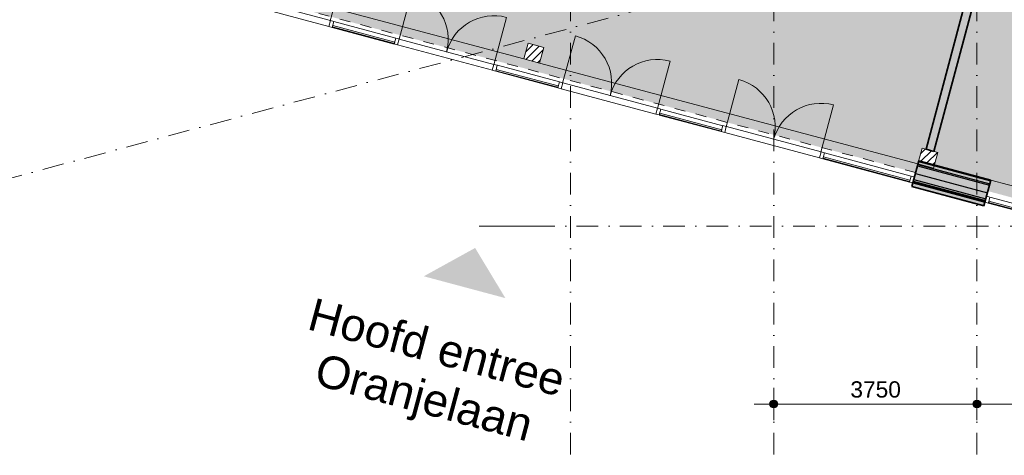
# Model space of a CAD drawing. Header units: millimetres. Extents: x 1557 to 319405, y -11609 to 73584.
# Tile 64 of 103: x 255428 to 273600, y -445 to 7598. Entities that reach past the tile are written whole.
import ezdxf

# ---------------------------------------------------------------- set-up
doc = ezdxf.new("R2010")
doc.units = ezdxf.units.MM
doc.linetypes.add('Hidden_2_', pattern=[400, 200, -200])
doc.linetypes.add('RR_Level', pattern=[800, 400, -200, 0, -200])
for name, color, linetype, lineweight in [('A-____-____-DIMS', 211, 'Continuous', 9), ('A-____-____-DIMS-200', 211, 'Continuous', 9), ('A-AREA-____-OTLN', 32, 'Hidden_2_', 13), ('A-AREA-____-PATT', 32, 'Continuous', 9), ('A-DETL-GENF-OTLN', 92, 'Continuous', 13), ('A-DOOR-____-MCUT', 31, 'Continuous', 13), ('A-DOOR-____-OTLN', 31, 'Continuous', 18), ('A-FLOR-____-OTLN', 192, 'Continuous', 18), ('A-GLAZ-CURT-MCUT', 52, 'Continuous', 13), ('A-GLAZ-CURT-OTLN', 52, 'Continuous', 13), ('A-GLAZ-CWMG-MCUT', 51, 'Continuous', 13), ('A-GLAZ-CWMG-OTLN', 51, 'Continuous', 13), ('A-WALL-____-MCUT', 113, 'Continuous', 35), ('A-WALL-____-OTLN', 113, 'Continuous', 18), ('A-WALL-____-PATT', 111, 'Continuous', 35), ('G-____-____-TEXT', 231, 'Continuous', 9), ('S-COLS-____-MCUT', 52, 'Continuous', 25), ('S-COLS-____-OTLN', 52, 'Continuous', 18), ('S-GRID-____-OTLN', 1, 'Continuous', 9)]:
    doc.layers.add(name, color=color, linetype=linetype, lineweight=lineweight)
doc.styles.add('Arial_2', font='arial.ttf', dxfattribs={"height": 300})
doc.styles.add('Arial_3', font='arial.ttf', dxfattribs={"height": 600})
doc.dimstyles.new('1_5mm_interne_maten_en_details', dxfattribs={"dimscale": 304.8, "dimtxt": 1.004192, "dimasz": 1.83727, "dimexe": 0.984252, "dimexo": 0.0625, "dimgap": 0.098425, "dimtad": 1, "dimdec": 0, "dimlfac": 304.8, "dimzin": 0, "dimdsep": 46, "dimtxsty": 'Arial_2', "dimblk1": 'DOTSMALL', "dimblk2": 'DOTSMALL', "dimsah": 1, "dimcen": 0.09, "dimdle": 1.181102, "dimazin": 0, "dimtfac": 1, "dimtdec": 4, "dimtix": 1, "dimtmove": 0, "dimatfit": 3, "dimfxl": 0.003229, "dimfxlon": 1, "dimtvp": 1, "dimtfill": 1, "dimtolj": 1, "dimtzin": 0, "dimlwd": 13, "dimlwe": 13, "dimarcsym": 2})

# ---------------------------------------------------------------- blocks, each defined once
blk = doc.blocks.new('System Panel - HR__-726657-plot_V0 Copy 1')
at = {"layer": 'A-GLAZ-CURT-MCUT', "color": 170, "lineweight": 9}
for p, q in [((873, 47), (-873, 47)), ((-873, 47), (-873, 22)), ((-873, 22), (873, 22)), ((873, 22), (873, 47))]:
    blk.add_line(p, q, dxfattribs=at)
blk = doc.blocks.new('Rectangular Mullion - 65 x 114mm-726655-plot_V0 Copy 1')
at = {"layer": 'A-GLAZ-CWMG-OTLN', "color": 170, "lineweight": 9}
for p, q in [((106210, 4211), (107896, 3759)), ((106240, 4321), (107925, 3869))]:
    blk.add_line(p, q, dxfattribs=at)
blk = doc.blocks.new('Rectangular Mullion - 65 x 114mm-715993-plot_V0 Copy 1')
at = {"layer": 'A-GLAZ-CWMG-MCUT', "color": 170, "lineweight": 9}
for p, q in [((-65, 57), (0, 57)), ((-65, -57), (-65, 57)), ((0, 57), (0, -57)), ((0, -57), (-65, -57))]:
    blk.add_line(p, q, dxfattribs=at)
blk = doc.blocks.new('System Panel - HR__-730158-plot_V0 Copy 1')
at = {"layer": 'A-GLAZ-CURT-MCUT', "color": 170, "lineweight": 9}
for p, q in [((827, 47), (-827, 47)), ((-827, 47), (-827, 22)), ((-827, 22), (827, 22)), ((827, 22), (827, 47))]:
    blk.add_line(p, q, dxfattribs=at)
blk = doc.blocks.new('Rectangular Mullion - 65 x 114mm-730155-plot_V0 Copy 1')
at = {"layer": 'A-GLAZ-CWMG-OTLN', "color": 170, "lineweight": 9}
for p, q in [((103186, 5139), (104783, 4711)), ((103156, 5029), (104754, 4601))]:
    blk.add_line(p, q, dxfattribs=at)
blk = doc.blocks.new('Doors_Dbl_Glass_No_Frame_2 - Glass_Door-704231-plot_V0 Copy 1')
at = {"layer": 'A-DOOR-____-MCUT', "color": 170, "lineweight": 9}
for p, q in [((-905, -50), (-905, -955)), ((905, -50), (905, -955))]:
    blk.add_line(p, q, dxfattribs=at)
at = {"layer": 'A-DOOR-____-OTLN', "color": 170, "lineweight": 9}
for centre, start, end in [((-905, -50), 270, 360), ((905, -50), 180, 270)]:
    blk.add_arc(centre, 905, start, end, dxfattribs=at)
blk = doc.blocks.new('System Panel - HR__-717636-plot_V0 Copy 1')
at = {"layer": 'A-GLAZ-CURT-MCUT', "color": 170, "lineweight": 9}
for p, q in [((593, 47), (-593, 47)), ((-593, 47), (-593, 22)), ((-593, 22), (593, 22)), ((593, 22), (593, 47))]:
    blk.add_line(p, q, dxfattribs=at)
blk = doc.blocks.new('System Panel - HR__-717637-plot_V0 Copy 1')
at = {"layer": 'A-GLAZ-CURT-MCUT', "color": 170, "lineweight": 9}
for p, q in [((592.5, 47.5), (-592.5, 47.5)), ((-592.5, 47.5), (-592.5, 22.5)), ((-592.5, 22.5), (592.5, 22.5)), ((592.5, 22.5), (592.5, 47.5))]:
    blk.add_line(p, q, dxfattribs=at)
blk = doc.blocks.new('Rectangular Mullion - 65 x 114mm-463994-plot_V0 Copy 1')
at = {"layer": 'A-GLAZ-CWMG-OTLN', "color": 170, "lineweight": 9}
for p, q in [((67327, 2357), (67803, 4103)), ((67437, 2327), (67913, 4073))]:
    blk.add_line(p, q, dxfattribs=at)
blk = doc.blocks.new('Rectangular Mullion - 65 x 114mm-704535-plot_V0 Copy 1')
at = {"layer": 'A-GLAZ-CWMG-OTLN', "color": 170, "lineweight": 9}
for p, q in [((100138, 5838), (101282, 5531)), ((100167, 5948), (101312, 5641))]:
    blk.add_line(p, q, dxfattribs=at)
blk = doc.blocks.new('Rectangular Mullion - 65 x 114mm-704565-plot_V0 Copy 1')
at = {"layer": 'A-GLAZ-CWMG-OTLN', "color": 170, "lineweight": 9}
for p, q in [((97149, 6757), (98293, 6450)), ((97119, 6647), (98264, 6340))]:
    blk.add_line(p, q, dxfattribs=at)
blk = doc.blocks.new('Rectangular Mullion - 65 x 114mm-701461-plot_V0 Copy 1')
at = {"layer": 'A-GLAZ-CWMG-MCUT', "color": 170, "lineweight": 9}
for p, q in [((-32.5, 57), (32.5, 57)), ((-32.5, -57), (-32.5, 57)), ((32.5, 57), (32.5, -57)), ((32.5, -57), (-32.5, -57))]:
    blk.add_line(p, q, dxfattribs=at)
blk = doc.blocks.new('Rectangular Mullion - 65 x 114mm-702672-plot_V0 Copy 1')
at = {"layer": 'A-GLAZ-CWMG-MCUT', "color": 170, "lineweight": 9}
for p, q in [((0, 57), (-65, 57)), ((-65, 57), (-65, -57)), ((0, -57), (0, 57)), ((-65, -57), (0, -57))]:
    blk.add_line(p, q, dxfattribs=at)
blk = doc.blocks.new('027_Gilde - ATC_FacadeModel_rvt-2-plot_V0 Copy 1')
at = {"layer": 'A-WALL-____-OTLN', "lineweight": 5}
for points in [[(106132, 4170), (106147, 4228), (104816, 4584), (104801, 4526), (105847, 4246)], [(106156, 4262), (106164, 4291), (104833, 4647), (104825, 4618), (106147, 4264)]]:
    blk.add_hatch(color=67, dxfattribs=at).paths.add_polyline_path(points)
at = {"layer": 'A-WALL-____-PATT', "lineweight": 5}
for points in [[(106231, 4542), (106238, 4566), (104907, 4922), (104901, 4898), (106212, 4547)], [(106238, 4566), (106253, 4624), (104923, 4980), (104907, 4922), (106231, 4568)], [(106164, 4291), (106194, 4402), (104863, 4758), (104833, 4647), (105847, 4376)], [(106194, 4402), (106231, 4542), (104901, 4898), (104863, 4758), (105847, 4495)], [(106147, 4228), (106152, 4247), (104822, 4604), (104816, 4584), (106021, 4262)], [(106152, 4247), (106156, 4262), (104825, 4618), (104822, 4604), (106147, 4249)], [(106129, 4160), (106132, 4170), (104801, 4526), (104798, 4517), (106093, 4170)]]:
    blk.add_hatch(color=67, dxfattribs=at).paths.add_polyline_path(points)
at = {"layer": 'A-WALL-____-PATT', "lineweight": 18}
blk.add_hatch(color=47, dxfattribs=at).paths.add_polyline_path([(106253, 4624), (106257, 4638), (104926, 4995), (104923, 4980), (106238, 4628)])
at = {"layer": 'A-WALL-____-MCUT', "color": 50}
for p, q in [((104926, 4995), (104798, 4517)), ((106257, 4638), (104926, 4995)), ((106129, 4160), (106257, 4638)), ((104798, 4517), (106129, 4160))]:
    blk.add_line(p, q, dxfattribs=at)
at = {"layer": 'A-WALL-____-MCUT', "color": 130, "lineweight": 25}
for p, q in [((104907, 4922), (106238, 4566)), ((104923, 4980), (106253, 4624)), ((104863, 4758), (106194, 4402)), ((104901, 4898), (106231, 4542)), ((104816, 4584), (106147, 4228)), ((104822, 4604), (106152, 4247)), ((104825, 4618), (106156, 4262)), ((104833, 4647), (106164, 4291)), ((104801, 4526), (106132, 4170))]:
    blk.add_line(p, q, dxfattribs=at)
at = {"layer": 'A-WALL-____-OTLN', "color": 210}
blk.add_line((106257, 4638), (108069, 4153), dxfattribs=at)
at = {"layer": 'A-DOOR-____-OTLN', "color": 210, "lineweight": 18, "rotation": 164.9999999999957}
for p in [(93178, 7762), (96197, 6953), (99215, 6144), (102234, 5335)]:
    blk.add_blockref('Doors_Dbl_Glass_No_Frame_2 - Glass_Door-704231-plot_V0 Copy 1', p, dxfattribs=at)
at = {"layer": 'A-GLAZ-CURT-OTLN', "color": 210, "lineweight": 18, "rotation": 164.9999999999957}
for name, p in [('System Panel - HR__-717637-plot_V0 Copy 1', (94688, 7357)), ('System Panel - HR__-717637-plot_V0 Copy 1', (97706, 6549)), ('System Panel - HR__-717636-plot_V0 Copy 1', (100725, 5740)), ('System Panel - HR__-730158-plot_V0 Copy 1', (103970, 4870)), ('System Panel - HR__-726657-plot_V0 Copy 1', (107068, 4040))]:
    blk.add_blockref(name, p, dxfattribs=at)
at = {"layer": 'A-GLAZ-CWMG-OTLN', "color": 210, "lineweight": 18}
for name, p, rotation in [('Rectangular Mullion - 65 x 114mm-463994-plot_V0 Copy 1', (89653, 75366), 270.2626681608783), ('Rectangular Mullion - 65 x 114mm-463994-plot_V0 Copy 1', (92672, 74557), 270.2626681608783), ('Rectangular Mullion - 65 x 114mm-463994-plot_V0 Copy 1', (95690, 73749), 270.2626681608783), ('Rectangular Mullion - 65 x 114mm-463994-plot_V0 Copy 1', (98709, 72940), 270.2626681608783), ('Rectangular Mullion - 65 x 114mm-702672-plot_V0 Copy 1', (104831, 4639), 344.9999999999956)]:
    blk.add_blockref(name, p, dxfattribs=dict(at, rotation=rotation))
at = {"layer": 'A-GLAZ-CWMG-OTLN', "color": 210, "lineweight": 18, "extrusion": (0, 0, -1)}
for name, p, rotation in [('Rectangular Mullion - 65 x 114mm-701461-plot_V0 Copy 1', (-94084, 7519), 15.00000000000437), ('Rectangular Mullion - 65 x 114mm-701461-plot_V0 Copy 1', (-95291, 7196), 15.00000000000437), ('Rectangular Mullion - 65 x 114mm-701461-plot_V0 Copy 1', (-97102, 6710), 15.00000000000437), ('Rectangular Mullion - 65 x 114mm-701461-plot_V0 Copy 1', (-98310, 6387), 15.00000000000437), ('Rectangular Mullion - 65 x 114mm-701461-plot_V0 Copy 1', (-100121, 5902), 15.00000000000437), ('Rectangular Mullion - 65 x 114mm-701461-plot_V0 Copy 1', (-101328, 5578), 15.00000000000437), ('Rectangular Mullion - 65 x 114mm-701461-plot_V0 Copy 1', (-103140, 5093), 15.00000000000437), ('Rectangular Mullion - 65 x 114mm-715993-plot_V0 Copy 1', (-106162, 4283), 15.00000000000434)]:
    blk.add_blockref(name, p, dxfattribs=dict(at, rotation=rotation))
at = {"layer": 'A-GLAZ-CWMG-OTLN', "color": 210, "lineweight": 18}
for name, p in [('Rectangular Mullion - 65 x 114mm-704565-plot_V0 Copy 1', (-3019, 809)), ('Rectangular Mullion - 65 x 114mm-704565-plot_V0 Copy 1', (0, 0)), ('Rectangular Mullion - 65 x 114mm-704535-plot_V0 Copy 1', (0, 0)), ('Rectangular Mullion - 65 x 114mm-730155-plot_V0 Copy 1', (0, 0)), ('Rectangular Mullion - 65 x 114mm-726655-plot_V0 Copy 1', (0, 0))]:
    blk.add_blockref(name, p, dxfattribs=at)
blk = doc.blocks.new('NLRS_28_SC_LIB_kolom recht_generiek_ISR - kolom hout_Ontwerp-V70-plot_V0 Copy 1')
at = {"layer": 'S-COLS-____-OTLN', "lineweight": 9}
h = blk.add_hatch(dxfattribs=at)
h.set_pattern_fill('FP_53', color=256, style=0, pattern_type=2)
h.set_pattern_definition([(329.939, (-31961.83, 100242.24), (50.09217, 86.54926), [])])
h.paths.add_polyline_path([(-87, -150), (150, -150), (150, 150), (-87, 150), (-87, -138)])
at = {"layer": 'S-COLS-____-MCUT', "lineweight": 18}
for p, q in [((150, 150), (-150, 150)), ((-150, 150), (-150, -150)), ((150, -150), (150, 150)), ((-150, -150), (150, -150))]:
    blk.add_line(p, q, dxfattribs=at)
blk = doc.blocks.new('NLRS_28_SC_LIB_kolom recht_generiek_ISR - kolom hout_Ontwerp-V71-plot_V0 Copy 1')
at = {"layer": 'S-COLS-____-OTLN', "lineweight": 9}
h = blk.add_hatch(dxfattribs=at)
h.set_pattern_fill('FP_54', color=256, style=0, pattern_type=2)
h.set_pattern_definition([(329.939, (-31961.83, 92715.26), (50.09217, 86.54926), [])])
h.paths.add_polyline_path([(-150, -150), (150, -150), (150, 150), (-150, 150)])
at = {"layer": 'S-COLS-____-MCUT', "lineweight": 18}
for p, q in [((150, 150), (-150, 150)), ((-150, 150), (-150, -150)), ((150, -150), (150, 150)), ((-150, -150), (150, -150))]:
    blk.add_line(p, q, dxfattribs=at)
blk = doc.blocks.new('DIMBLOCK25-plot_V0 Copy 1')
at = {"layer": 'A-____-____-DIMS-200', "lineweight": 25}
h = blk.add_hatch(color=256, dxfattribs=at)
edge = h.paths.add_edge_path()
edge.add_arc((269345, 502), 70, 0, 360)
h = blk.add_hatch(color=256, dxfattribs=at)
edge = h.paths.add_edge_path()
edge.add_arc((273095, 502), 70, 0, 360)
at = {"layer": 'A-____-____-DIMS-200', "lineweight": 13}
for p, q in [((269345, 802), (269345, 202)), ((269345, 502), (269345, 802)), ((273095, 802), (273095, 202)), ((273095, 502), (273095, 802)), ((268985, 502), (273095, 502))]:
    blk.add_line(p, q, dxfattribs=at)
at = {"layer": 'A-____-____-DIMS-200', "lineweight": 25}
for centre in [(269345, 502), (273095, 502)]:
    blk.add_circle(centre, 70, dxfattribs=at)
at = {"layer": 'A-____-____-DIMS-200', "color": 0, "lineweight": 13, "insert": (270759, 921), "char_height": 300, "width": 1107.53, "attachment_point": 1, "line_spacing_factor": 0.941778, "style": 'Arial_2', "bg_fill": 3, "box_fill_scale": 1.25, "bg_fill_color": 256, "bg_fill_true_color": 13158600, "bg_fill_transparency": 0}
blk.add_mtext('3750', dxfattribs=at)
blk = doc.blocks.new('_DotSmall')
at = {"color": 0, "linetype": 'ByBlock', "const_width": 0.5}
blk.add_lwpolyline([(-0.0625, 0, 1), (0.0625, 0, 1)], format="xyb", close=True, dxfattribs=at)
blk = doc.blocks.new('DIMBLOCK26-plot_V0 Copy 1')
at = {"layer": 'A-____-____-DIMS-200', "lineweight": 25}
h = blk.add_hatch(color=256, dxfattribs=at)
edge = h.paths.add_edge_path()
edge.add_arc((273095, 502), 70, 0, 360)
h = blk.add_hatch(color=256, dxfattribs=at)
edge = h.paths.add_edge_path()
edge.add_arc((276845, 502), 70, 0, 360)
at = {"layer": 'A-____-____-DIMS-200', "lineweight": 13}
for p, q in [((273095, 802), (273095, 202)), ((273095, 502), (273095, 802)), ((276845, 802), (276845, 202)), ((276845, 502), (276845, 802)), ((273095, 502), (276845, 502))]:
    blk.add_line(p, q, dxfattribs=at)
at = {"layer": 'A-____-____-DIMS-200', "lineweight": 25}
for centre in [(273095, 502), (276845, 502)]:
    blk.add_circle(centre, 70, dxfattribs=at)
at = {"layer": 'A-____-____-DIMS-200', "color": 0, "lineweight": 13, "insert": (274509, 921), "char_height": 300, "width": 1107.53, "attachment_point": 1, "line_spacing_factor": 0.941778, "style": 'Arial_2', "bg_fill": 3, "box_fill_scale": 1.25, "bg_fill_color": 256, "bg_fill_true_color": 13158600, "bg_fill_transparency": 0}
blk.add_mtext('3750', dxfattribs=at)

msp = doc.modelspace()

# ---------------------------------------------------------------- hatches: boundary and pattern name
at = {"layer": 'A-AREA-____-PATT', "transparency": 33554509}
msp.add_hatch(color=10, dxfattribs=at).paths.add_polyline_path([(279657.5285, 3649.2966), (279657.5285, 3861.7966), (280445.0285, 3861.7966), (280445.0285, 4086.7966), (280520.0285, 4086.7966), (280520.0285, 7526.5763), (280496.2814, 7532.9394), (280498.6561, 7547.8322), (280451.8674, 7560.3692), (280464.1613, 7606.2507), (280187.867, 7680.2835), (280175.5731, 7634.402), (280127.2768, 7647.343), (280139.5707, 7693.2245), (279221.9412, 7939.1025), (279209.6473, 7893.2211), (279161.351, 7906.162), (279173.6449, 7952.0435), (278256.0154, 8197.9216), (278243.7215, 8152.0401), (278195.4252, 8164.9811), (278207.7191, 8210.8625), (277320.0285, 8448.7185), (277320.0285, 8384.0138), (277170.0285, 8424.2061), (277170.0285, 8481.7557), (277185.0285, 8481.7557), (277185.0285, 8531.7557), (277232.5285, 8531.7557), (277232.5285, 9481.7557), (277185.0285, 9481.7557), (277185.0285, 9531.7557), (277232.5285, 9531.7557), (277232.5285, 10481.7557), (277185.0285, 10481.7557), (277185.0285, 10531.7557), (277232.5285, 10531.7557), (277232.5285, 11477.7966), (277185.0285, 11477.7966), (277185.0285, 11531.7557), (277245.0285, 11531.7557), (277245.0285, 12561.7966), (277185.0285, 12561.7966), (277185.0285, 12611.7966), (277232.5285, 12611.7966), (277232.5285, 12861.7966), (277170.0285, 12861.7966), (277170.0285, 13011.7966), (277245.0285, 13011.7966), (277245.0285, 12936.7966), (277295.0285, 12936.7966), (277295.0285, 12949.2966), (277545.0285, 12949.2966), (277545.0285, 12996.7966), (277595.0285, 12996.7966), (277595.0285, 12949.2966), (278545.0285, 12949.2966), (278545.0285, 12996.7966), (278595.0285, 12996.7966), (278595.0285, 12949.2966), (279545.0285, 12949.2966), (279545.0285, 12996.7966), (279595.0285, 12996.7966), (279595.0285, 12949.2966), (280520.0285, 12949.2966), (280520.0285, 13011.7966), (280778.0285, 13011.7966), (280778.0285, 12861.7966), (280670.0285, 12861.7966), (280670.0285, 11791.0036), (280673.6301, 11791.9687), (280751.2758, 11502.1909), (280670.0285, 11480.4207), (280670.0285, 11361.7966), (281920.0285, 11361.7966), (281920.0285, 12861.7966), (281812.0285, 12861.7966), (281812.0285, 13011.7966), (281920.0285, 13011.7966), (281920.0285, 13020.6986), (281935.0285, 13020.6986), (281935.0285, 13070.6986), (281982.5285, 13070.6986), (281982.5285, 13770.6986), (281935.0285, 13770.6986), (281935.0285, 13820.6986), (281982.5285, 13820.6986), (281982.5285, 14770.6986), (281935.0285, 14770.6986), (281935.0285, 14820.6986), (281982.5285, 14820.6986), (281982.5285, 15770.6986), (281935.0285, 15770.6986), (281935.0285, 15820.6986), (281995.0285, 15820.6986), (281995.0285, 16770.6986), (281935.0285, 16770.6986), (281935.0285, 16820.6986), (281982.5285, 16820.6986), (281982.5285, 17770.6986), (281935.0285, 17770.6986), (281935.0285, 17820.6986), (281982.5285, 17820.6986), (281982.5285, 18770.6986), (281935.0285, 18770.6986), (281935.0285, 18820.6986), (281982.5285, 18820.6986), (281982.5285, 19036.7059), (277372.8776, 17801.5537), (276958.4533, 15054.9013), (275070.5513, 15560.7631), (275031.7284, 15415.8742), (275077.6099, 15403.5803), (275064.669, 15355.284), (275018.7875, 15367.5779), (274772.9094, 14449.9484), (274818.7909, 14437.6545), (274805.8499, 14389.3582), (274759.9684, 14401.6521), (274514.0903, 13484.0226), (274559.9718, 13471.7287), (274547.0309, 13423.4324), (274501.1494, 13435.7263), (274255.2713, 12518.0968), (274301.1528, 12505.8028), (274288.2118, 12457.5066), (274242.3303, 12469.8005), (273996.4523, 11552.1709), (274042.3337, 11539.877), (274029.3928, 11491.5807), (273983.5113, 11503.8746), (273737.6332, 10586.2451), (273783.5147, 10573.9512), (273770.5737, 10525.6549), (273724.6923, 10537.9488), (273505.0453, 9718.2151), (273510.4616, 9673.7901), (273506.2465, 9638.5369), (273498.6314, 9615.0093), (273524.6956, 9608.0254), (273511.7547, 9559.7291), (273466.5591, 9571.5779), (273462.2567, 9566.367), (273454.1338, 9558.9427), (273453.7991, 9491.3577), (272299.774, 5166.0014), (272372.2004, 5146.6777), (272311.0066, 4917.3193), (273352.2443, 4638.3205), (273297.2452, 4433.0612), (275108.7348, 3947.6741), (275163.7336, 4152.9334), (276250.271, 3861.7966), (276695.0285, 3861.7966), (276695.0285, 4086.7966), (276995.0285, 4086.7966), (276995.0285, 3861.7966), (277782.5285, 3861.7966), (277782.5285, 3649.2966)])
h = msp.add_hatch(color=7, dxfattribs=at)
h.paths.add_polyline_path([(271962.3284, 4774.1973), (272082.3399, 5224.0138), (272154.8437, 5204.6695), (272865.7846, 7869.3191), (272287.6286, 8024.2355), (272307.0401, 8096.68), (270274.7321, 8641.2352), (270255.3207, 8568.7908), (268331.1964, 9084.3583), (268350.6079, 9156.8028), (266318.2999, 9701.3581), (266298.8885, 9628.9136), (265043.1849, 9965.3784), (265062.5964, 10037.8228), (263030.2884, 10582.3781), (263010.877, 10509.9336), (261086.7528, 11025.5012), (261106.1642, 11097.9456), (259073.8562, 11642.5009), (259054.4448, 11570.0565), (258495.7487, 11719.7586), (258387.795, 11315.1415), (258373.1477, 11318.4303), (258360.2068, 11270.134), (258314.3253, 11282.4279), (258081.3882, 10413.0947), (258127.2697, 10400.8008), (258114.3287, 10352.5045), (258068.4472, 10364.7984), (257822.5691, 9447.1689), (257868.4506, 9434.875), (257855.7494, 9386.5787), (257872.0828, 9382.2209), (257780.7113, 9039.7549), (257853.1197, 9020.436), (257733.2512, 8570.5778), (271958.0553, 4775.3339)])
h.paths.add_polyline_path([(265022.2842, 6797.1754), (264732.4237, 6874.5115), (264809.7598, 7164.372), (265099.6203, 7087.0359), (265024.0625, 6803.8405)])
at = {"layer": 'A-DETL-GENF-OTLN'}
msp.add_hatch(color=250, dxfattribs=at).paths.add_polyline_path([(264391.8691, 2457.0951), (263833.1187, 3383.2689), (262886.1398, 2860.5541)])
at = {"layer": 'A-WALL-____-PATT', "lineweight": 18}
msp.add_hatch(color=47, dxfattribs=at).paths.add_polyline_path([(272299.774, 5166.0014), (273455.3972, 9497.3473), (273310.4669, 9536.0154), (272154.8437, 5204.6695)])

# ---------------------------------------------------------------- linework, layer by layer
at = {"layer": 'A-AREA-____-OTLN', "color": 9}
msp.add_line((271962.3276, 4774.194), (257733.109, 8570.6157), dxfattribs=at)
at = {"layer": 'A-FLOR-____-OTLN'}
for p, q in [((257775.9576, 8730.529), (264732.4237, 6874.5115)), ((265022.2842, 6797.1754), (272005.0038, 4934.1533))]:
    msp.add_line(p, q, dxfattribs=at)
at = {"layer": 'A-WALL-____-MCUT'}
for p, q in [((272299.774, 5166.0014), (273455.3972, 9497.3473)), ((272865.7846, 7869.3191), (272154.8437, 5204.6695)), ((272154.8437, 5204.6695), (272299.774, 5166.0014))]:
    msp.add_line(p, q, dxfattribs=at)
at = {"layer": 'S-GRID-____-OTLN', "linetype": 'RR_Level'}
for p, q in [((265595.0285, 48773.1142), (265595.0285, -857.0614)), ((269345.0285, 48773.1142), (269345.0285, -857.0614)), ((273095.0285, 48773.1142), (273095.0285, -857.0614)), ((245033.3189, 1931.5932), (311127.1525, 19641.3825)), ((264905.277, 3786.7966), (311093.0784, 3786.7966))]:
    msp.add_line(p, q, dxfattribs=at)
at = {"layer": 'S-GRID-____-OTLN'}
msp.add_line((263905.277, 3786.7966), (264905.277, 3786.7966), dxfattribs=at)

# ---------------------------------------------------------------- block references
at = {"lineweight": 5}
msp.add_blockref('027_Gilde - ATC_FacadeModel_rvt-2-plot_V0 Copy 1', (167095.0285, 0), dxfattribs=at)
at = {"layer": 'S-COLS-____-OTLN', "lineweight": 13}
for name, p, rotation in [('NLRS_28_SC_LIB_kolom recht_generiek_ISR - kolom hout_Ontwerp-V71-plot_V0 Copy 1', (264916.022, 6980.7737), 75.06120200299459), ('NLRS_28_SC_LIB_kolom recht_generiek_ISR - kolom hout_Ontwerp-V70-plot_V0 Copy 1', (272188.6021, 5040.4155), 75.06120200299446)]:
    msp.add_blockref(name, p, dxfattribs=dict(at, rotation=rotation))

# ---------------------------------------------------------------- texts
at = {"layer": 'G-____-____-TEXT', "color": 5, "char_height": 600, "attachment_point": 1, "rotation": 345, "style": 'Arial_3'}
for s, insert, width in [('Hoofd entree', (260865.9027, 2468.866), 5980.58875), ('Oranjelaan', (260989.951, 1449.5268), 5066.665)]:
    msp.add_mtext(s, dxfattribs=dict(at, insert=insert, width=width))

# ---------------------------------------------------------------- next in the draw order: dimensions: what is measured, and where the dimension line sits
at = {"layer": 'A-____-____-DIMS', "lineweight": 13}
dim = msp.add_linear_dim(base=(273095.0285, 501.6087), p1=(269345.0285, 801.6087), p2=(273095.0285, 801.6087), dimstyle='1_5mm_interne_maten_en_details', override={"dimpost": '<>', "dimfxl": 3750}, dxfattribs=at)
dim.commit()
dim.dimension.update_dxf_attribs({"geometry": 'DIMBLOCK25-plot_V0 Copy 1', "text_midpoint": (271220.0285, 684.8829)})

# ---------------------------------------------------------------- next in the draw order: dimensions: what is measured, and where the dimension line sits
dim = msp.add_linear_dim(base=(276845.0285, 501.6087), p1=(273095.0285, 801.6087), p2=(276845.0285, 801.6087), dimstyle='1_5mm_interne_maten_en_details', override={"dimpost": '<>', "dimfxl": 3750}, dxfattribs=at)
dim.commit()
dim.dimension.update_dxf_attribs({"geometry": 'DIMBLOCK26-plot_V0 Copy 1', "text_midpoint": (274970.0285, 684.8829)})

doc.saveas('drawing.dxf')
